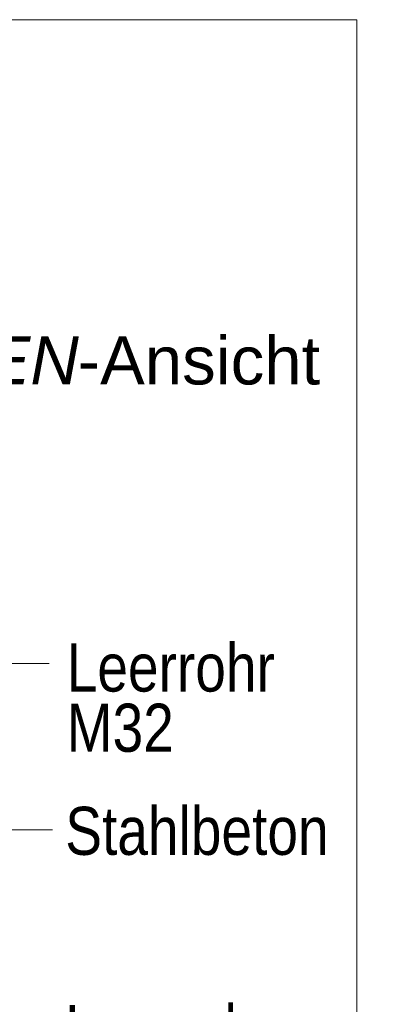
# Model space of a CAD drawing. Extents: x -620 to 300, y 62 to 1107.
# Tile 251 of 256: x 191 to 202, y 855 to 884. Entities that reach past the tile are written whole.
import ezdxf
from ezdxf.lldxf.tags import DXFTag

# ---------------------------------------------------------------- set-up
doc = ezdxf.new("R2010")
doc.units = 0
doc.layers.get('0').update_dxf_attribs({"lineweight": 35})
doc.layers.add('E_Detail_Beschriftung', color=7, linetype='Continuous', lineweight=13, true_color=0x009900)
doc.layers.add('E_Detail_Linie_Text_Bem', color=7, linetype='Continuous', lineweight=13)
doc.styles.get("Standard").update_dxf_attribs({"font": 'ARIALN.TTF'})
tags = doc.linetypes.add('fein_strichliert-A06G9G0V8I', pattern=[4, 1, -2, 1]).pattern_tags.tags
tags[8:9] = [DXFTag(74, 4), DXFTag(75, 0), DXFTag(340, '0'), DXFTag(46, 0.0), DXFTag(50, 0.0), DXFTag(44, 0.0), DXFTag(45, 0.0)]
tags[6:7] = [DXFTag(74, 4), DXFTag(75, 0), DXFTag(340, '0'), DXFTag(46, 0.0), DXFTag(50, 0.0), DXFTag(44, 0.0), DXFTag(45, 0.0)]
tags[4:5] = [DXFTag(74, 4), DXFTag(75, 0), DXFTag(340, '0'), DXFTag(46, 0.0), DXFTag(50, 0.0), DXFTag(44, 0.0), DXFTag(45, 0.0)]

# ---------------------------------------------------------------- blocks, each defined once
blk = doc.blocks.new('Referenz-A06G9G138I')
at = {"layer": 'E_Detail_Linie_Text_Bem', "linetype": 'fein_strichliert-A06G9G0V8I', "ltscale": 0.65}
for p, q in [((200.397, 883.528), (137.628, 883.528)), ((200.397, 822.211), (200.397, 883.528))]:
    blk.add_line(p, q, dxfattribs=at)
at = {"layer": 'E_Detail_Linie_Text_Bem', "color": 0, "linetype": 'Continuous', "ltscale": 0.13}
for p, q in [((189.181, 864.779), (191.442, 864.779)), ((191.537, 859.942), (189.789, 859.942))]:
    blk.add_line(p, q, dxfattribs=at)
at = {"layer": 'E_Detail_Beschriftung', "linetype": 'Continuous', "lineweight": -2, "ltscale": 0.25, "char_height": 1.4, "attachment_point": 1}
for s, insert in [('{\\fArial|b0|i1;SEITEN}', (185.238, 874.306)), ('{\\fArial;-Ansicht}', (192.268, 874.306))]:
    blk.add_mtext(s, dxfattribs=dict(at, insert=insert))
at = {"layer": 'E_Detail_Beschriftung', "linetype": 'Continuous', "ltscale": 0.13, "char_height": 1.4, "attachment_point": 1}
for s, insert in [('{\\fArial Narrow;Leerrohr}', (191.95, 865.364)), ('{\\fArial Narrow;M32}', (191.95, 863.611)), ('{\\fArial Narrow;Stahlbeton}', (191.908, 860.609)), ('{\\fArial Narrow;Leerrohr}', (191.908, 854.837))]:
    blk.add_mtext(s, dxfattribs=dict(at, insert=insert))

msp = doc.modelspace()

# ---------------------------------------------------------------- block references
at = {"color": 8, "lineweight": 25, "ltscale": 0.25, "true_color": 0x808080}
msp.add_blockref('Referenz-A06G9G138I', (0, 0), dxfattribs=at)

doc.saveas('drawing.dxf')
